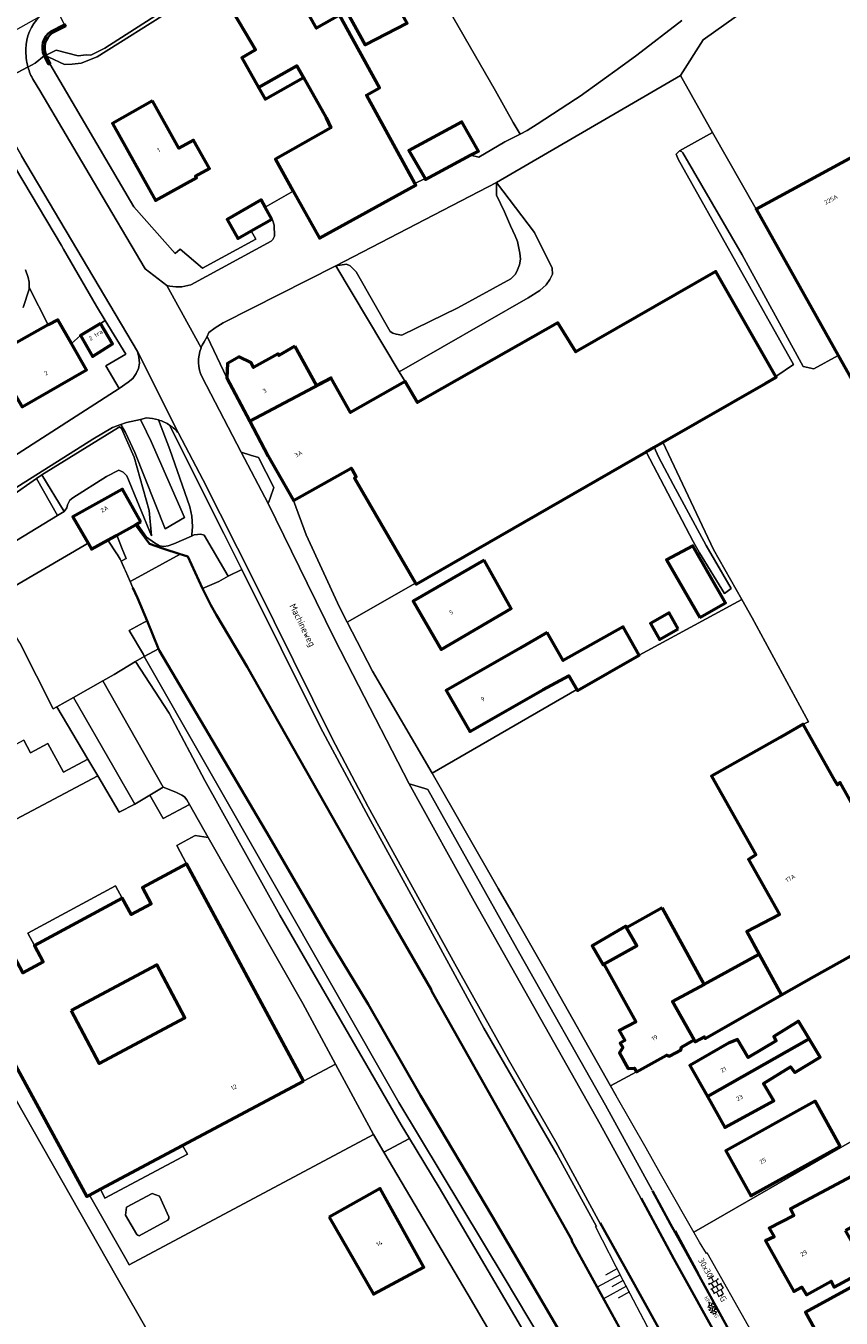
# Model space of a CAD drawing. Header units: metres. Extents: x 113441 to 115918, y 474822 to 477887.
# Tile 70 of 145: x 114053 to 114172, y 476921 to 477110. Entities that reach past the tile are written whole.
import ezdxf
from ezdxf.enums import TextEntityAlignment as Align

# ---------------------------------------------------------------- set-up
doc = ezdxf.new("R2010")
doc.units = ezdxf.units.M
doc.layers.get('0').update_dxf_attribs({"color": 252})
for name, color, linetype, lineweight in [('B-WE-GK-BESCHOEIING-G', 252, 'GK-BESCHOEIING', 35), ('B-WE-GK-KADEMUUR-GV', 252, 'Continuous', 35), ('B-WE-GR-BEPLANTING_CULTUUR_BOSPLANTSOEN-GV', 252, 'Continuous', 18), ('B-WE-GR-BOS_LOOF-GV', 252, 'Continuous', 13), ('B-WE-GR-GROENVOORZIENING-GV', 252, 'Continuous', 18), ('B-WE-GW-TALUD-S', 90, 'Continuous', 18), ('B-WE-GW-TALUD_KRUIN-G', 252, 'Continuous', 18), ('B-WE-KW-KUNSTWERK_GEMAAL-GV', 252, 'Continuous', 18), ('B-WE-OG-BEBOUWING-GV', 7, 'Continuous', 50), ('B-WE-OG-BEBOUWING-T18', 7, 'Continuous', 50), ('B-WE-OG-BEBOUWING_LOODS-GV', 7, 'Continuous', 50), ('B-WE-OG-BEBOUWING_LUIFEL-GV', 7, 'Continuous', 50), ('B-WE-OG-BEBOUWING_SCHUUR-GV', 7, 'Continuous', 50), ('B-WE-OG-TERREIN_ERF-GV', 252, 'Continuous', 18), ('B-WE-OG-TERREIN_ONBEGROEID-GV', 252, 'Continuous', 18), ('B-WE-OG-TOPOGRAFIE-T18', 7, 'Continuous', 18), ('B-WE-OG-WATER-GV', 252, 'Continuous', 18), ('B-WE-OG-WATER_SLOOT-GV', 252, 'Continuous', 18), ('B-WE-VH-KANTOPSLUITING_ELEMENT_VERLAAGDEBAND-G', 252, 'Continuous', 18), ('B-WE-VH-KANTVERHARDING_ASFALT-G', 60, 'Continuous', 35), ('B-WE-VH-KANTVERHARDING_BETONSTRAATSTEEN-G', 60, 'Continuous', 35), ('B-WE-VH-KANTVERHARDING_TEGEL-G', 60, 'Continuous', 18), ('B-WE-VH-ONVERHARD-GV', 252, 'Continuous', 18), ('B-WE-VH-VERHARDING_BETONSTRAATSTEEN-S', 252, 'Continuous', 18), ('B-WE-VH-VERHARDING_GESLOTEN-GV', 252, 'Continuous', 18), ('B-WE-VH-VERHARDING_HALFVERHARDING-GV', 252, 'Continuous', 18), ('B-WE-VH-VERHARDING_OPEN-GV', 252, 'Continuous', 18), ('B-WE-VH-VERHARDING_TEGEL-S', 252, 'Continuous', 18)]:
    doc.layers.add(name, color=color, linetype=linetype, lineweight=lineweight)
doc.layers.get('0').freeze()
doc.styles.add('NLCS-ISO', font='NLCS-ISO.ttf')
doc.styles.add('NLCS-ISO-ANNOTATIEF-T18', font='NLCS-ISO.ttf', dxfattribs={"height": 1.8})
doc.linetypes.add('GK-BESCHOEIING', pattern='A,30,-5,[1,NLCS.SHX,S=1,R=0,X=0,Y=0],-5', length=40)

# ---------------------------------------------------------------- blocks, each defined once
blk = doc.blocks.new('SGW-TALUD-SO')
for p, q in [((0, 0.502), (0.502, 0.502)), ((0, 0.251), (1.004, 0.251)), ((0, 0), (0.502, 0)), ((0, -0.251), (1.004, -0.251)), ((0, -0.502), (0.502, -0.502))]:
    blk.add_line(p, q)
blk = doc.blocks.new('SVH-TEGEL_300X300_DUN_HALFST_KL-SO')
for p, q in [((-3.08, 0.75), (-3, 0.75)), ((-3, -0.83), (-3, 0.83)), ((-3, 0), (-1.5, 0)), ((-1.84, 1.5), (-1.5, 1.5)), ((-1.5, -1.6), (-1.5, 1.6)), ((-1.5, 0.75), (0, 0.75)), ((0, -1.78), (0, 1.78)), ((0, 1.5), (1.5, 1.5)), ((0, 0), (1.5, 0)), ((1.5, -1.6), (1.5, 1.6)), ((1.5, 0.75), (3, 0.75)), ((3, -0.83), (3, 0.83)), ((3, 0), (3.39, 0)), ((-3.08, -0.75), (-3, -0.75)), ((-1.84, -1.5), (-1.5, -1.5)), ((-1.5, -0.75), (0, -0.75)), ((0, -1.5), (1.5, -1.5)), ((1.5, -0.75), (3, -0.75))]:
    blk.add_line(p, q)
at = {"style": 'NLCS-ISO'}
blk.add_attdef('FORMAAT', text='', height=1.8, dxfattribs=at).set_placement((-3.18, 0), align=Align.MIDDLE_RIGHT)
blk.add_attdef('KLEUR', text='', height=1.8, dxfattribs=at).set_placement((3.49, 0), align=Align.MIDDLE_LEFT)
at = {"style": 'NLCS-ISO', "flags": 1}
blk.add_attdef('FUNCTIE', text='', height=1.8, dxfattribs=at).set_placement((0.12, -3.58), align=Align.MIDDLE_CENTER)
blk = doc.blocks.new('SVH-BSS_KEIFORMAAT_KEPER_KL-SO')
for p, q in [((-3.44, -0.47), (-2.97, 0)), ((-3.31, 0.34), (-1.48, -1.48)), ((-2.52, 1.03), (-1.48, 0)), ((-2.23, -0.74), (0, 1.48)), ((-2.23, 0.74), (-1.57, 1.4)), ((-1.77, -1.77), (0, 0)), ((-0.74, 0.74), (1.48, -1.48)), ((-0.1, 1.58), (1.48, 0)), ((0.74, 0.74), (1.4, 1.4)), ((0.74, -0.74), (2.46, 0.98)), ((1.06, -1.91), (2.97, 0)), ((2.23, 0.74), (3.31, -0.34)), ((-0.74, -0.74), (0.5, -1.99)), ((-0.52, -2), (0, -1.48)), ((2.23, -0.74), (2.72, -1.24))]:
    blk.add_line(p, q)
at = {"style": 'NLCS-ISO'}
blk.add_attdef('FORMAAT', text='', height=1.8, dxfattribs=at).set_placement((-3.47, -0.23), align=Align.MIDDLE_RIGHT)
blk.add_attdef('KLEUR', text='', height=1.8, dxfattribs=at).set_placement((3.32, -0.22), align=Align.MIDDLE_LEFT)
at = {"style": 'NLCS-ISO', "flags": 1}
blk.add_attdef('FUNCTIE', text='', height=1.8, dxfattribs=at).set_placement((0.12, -3.58), align=Align.MIDDLE_CENTER)

msp = doc.modelspace()

# ---------------------------------------------------------------- linework, layer by layer
at = {"layer": 'B-WE-GK-BESCHOEIING-G', "ltscale": 0.5, "flags": 128}
for points in [[(114068.677, 477037.423), (114070.72, 477034.62), (114072.688, 477033.97)], [(114072.688, 477033.97), (114075.203, 477033.138)], [(114075.203, 477033.138), (114075.567, 477033.018)], [(114075.567, 477033.018), (114076.35, 477032.76)], [(114076.35, 477032.76), (114078.51, 477028.1)], [(114068.32, 477028.18), (114068.971, 477026.741)], [(114078.51, 477028.1), (114079.71, 477025.67), (114080.54, 477024.2), (114085.01, 477016.61), (114104.16, 476982.94), (114111.941, 476969.382), (114112.057, 476969.127), (114124.49, 476947.08), (114132.565, 476932.683)], [(114068.971, 477026.741), (114070.385, 477023.352)], [(114070.385, 477023.352), (114072.061, 477019.25)], [(114072.061, 477019.25), (114072.18, 477018.96), (114088.28, 476991.72), (114097.02, 476976.65), (114102.73, 476967.26), (114110.39, 476953.87), (114120.89, 476936.25), (114130.71, 476919.39), (114138.294, 476906.164), (114137.283, 476904.283)], [(114146.06, 476909.067), (114144.306, 476911.185), (114132.495, 476932.643)]]:
    msp.add_lwpolyline(points, dxfattribs=at)
at = {"layer": 'B-WE-GK-KADEMUUR-GV'}
for points in [[(114058.5, 477110.402), (114058.451, 477110.498), (114058.356, 477110.685), (114058.311, 477110.662), (114056.305, 477109.641)], [(114056.449, 477109.358), (114058.5, 477110.402)], [(114055.391, 477105.906), (114055.976, 477104.809), (114056.133, 477104.888), (114056.22, 477104.931), (114055.656, 477106.046), (114055.61, 477106.142)]]:
    msp.add_lwpolyline(points, dxfattribs=at)
for points in [[(114056.305, 477109.641, 0.3683893), (114055.322, 477106.05)], [(114055.61, 477106.142, -0.341147), (114056.449, 477109.358)], [(114055.322, 477106.05, 0.0169443), (114055.391, 477105.906)]]:
    msp.add_lwpolyline(points, format="xyb", dxfattribs=at)
at = {"layer": 'B-WE-GR-BEPLANTING_CULTUUR_BOSPLANTSOEN-GV'}
msp.add_lwpolyline([(114052.589, 477074.737), (114052.972, 477073.614), (114053.119, 477072.918), (114053.137, 477072.13), (114055.927, 477066.672), (114057.3, 477067.438), (114059.307, 477063.946), (114060.65, 477065.12), (114063.55, 477066.88), (114064.258, 477067.304), (114062.97, 477069.4), (114058.158, 477077.749), (114057.866, 477078.301), (114046.648, 477097.091)], dxfattribs=at)
at = {"layer": 'B-WE-GR-BOS_LOOF-GV'}
for points in [[(114126.16, 477070.63), (114127.83, 477071.69), (114128.78, 477072.53), (114129.32, 477073.33), (114129.72, 477074.08), (114129.68, 477075), (114127.07, 477080.19), (114121.5, 477087.52), (114121.5, 477085.68), (114122.66, 477083.22), (114123.56, 477081.17), (114124.24, 477079.73), (114124.58, 477078.88), (114124.91, 477077.18), (114125.04, 477076.29), (114124.89, 477075.49), (114124.51, 477074.49), (114124.22, 477074.04), (114123.61, 477073.43), (114115.85, 477069.17), (114107.64, 477065.2), (114106.81, 477065.31), (114106.34, 477065.45), (114105.93, 477065.7), (114100.98, 477074.44), (114100.08, 477075.32), (114099.58, 477075.55), (114098, 477075.3), (114107.293, 477059.812)], [(114098, 477075.3), (114081.51, 477067), (114080.34, 477066.23), (114079.43, 477065.56), (114079.16, 477064.97), (114082.029, 477058.951), (114082.159, 477061.029), (114083.834, 477061.983), (114085.552, 477061.19), (114085.944, 477060.451), (114089.56, 477062.43), (114089.676, 477062.218), (114092.025, 477063.564), (114095.185, 477057.814), (114097.31, 477058.95), (114097.336, 477058.904), (114100.164, 477053.841), (114108.14, 477058.4), (114107.293, 477059.812)], [(114066.753, 476982.748), (114065.778, 476984.563), (114052.916, 476977.654), (114053.89, 476975.839)]]:
    msp.add_lwpolyline(points, close=True, dxfattribs=at)
at = {"layer": 'B-WE-GR-GROENVOORZIENING-GV'}
for points in [[(114070.307, 477053.056), (114069.431, 477052.852), (114070.301, 477051.019), (114070.98, 477049.59), (114075.86, 477038.51), (114073.05, 477036.85), (114068.6, 477048.01), (114067.21, 477050.92), (114066.562, 477052.089), (114065.316, 477051.65), (114062.46, 477049.97), (114038.71, 477035)], [(114051.747, 477020.137), (114047.866, 477026.624), (114061.741, 477034.739), (114059.501, 477038.569), (114066.797, 477042.627), (114069.483, 477037.873), (114068.934, 477037.567), (114070.3, 477035.615), (114071.448, 477034.784), (114072.204, 477034.33), (114072.837, 477034.247), (114073.474, 477034.331), (114074.284, 477034.644), (114076.897, 477035.767), (114076.93, 477035.95), (114077.05, 477037.19), (114076.93, 477038.66), (114076.62, 477040.05), (114073.693, 477048.448), (114072.056, 477052.779)], [(114072.056, 477052.779), (114073.693, 477048.448), (114076.62, 477040.05), (114076.93, 477038.66), (114077.05, 477037.19), (114076.93, 477035.95), (114076.897, 477035.767), (114077.29, 477035.936), (114078.262, 477036.045), (114078.759, 477035.898), (114082.233, 477029.922), (114084.25, 477030.854), (114081.62, 477036.14), (114073.686, 477051.998)], [(114073.686, 477051.998), (114081.62, 477036.14), (114084.25, 477030.854), (114095.74, 477007.76), (114102.79, 476994.7), (114110.94, 476979.81), (114119.64, 476963.72), (114130.36, 476945.32), (114136.153, 476934.705)], [(114046.63, 477038.92), (114054.22, 477044.21), (114054.96, 477044.71), (114066.19, 477051.67), (114066.37, 477051.74), (114066.63, 477051.51), (114068.48, 477047.3), (114070.71, 477039.51), (114071.04, 477035.8), (114067.44, 477044.61), (114066.86, 477045.13), (114066.26, 477045.44), (114064.46, 477044.5), (114059.51, 477041.38), (114059.06, 477041.03), (114058.73, 477040.33), (114058.62, 477039.9), (114058.25, 477039.36), (114057.28, 477038.79), (114041.25, 477029.02)], [(114136.723, 476935.07), (114130.171, 476947.084), (114123.278, 476959.091), (114115.432, 476973.154), (114102.75, 476996.116), (114097.442, 477006.127), (114086.151, 477028.964), (114078.528, 477044.052), (114074.988, 477050.823)], [(114052.332, 477005.889), (114053.335, 477004.044), (114055.883, 477005.43), (114058.176, 477001.213), (114061.715, 477003.138), (114057.2, 477010.78), (114056.644, 477010.487), (114051.747, 477020.137)]]:
    msp.add_lwpolyline(points, dxfattribs=at)
for points in [[(114072.056, 477052.779, 0.071399), (114070.307, 477053.056)], [(114073.686, 477051.998, 0.0734164), (114072.056, 477052.779)], [(114074.988, 477050.823, 0.0714559), (114073.686, 477051.998)]]:
    msp.add_lwpolyline(points, format="xyb", dxfattribs=at)
for points in [[(114054.96, 477044.71), (114058.25, 477039.36), (114058.62, 477039.9), (114058.73, 477040.33), (114059.06, 477041.03), (114059.51, 477041.38), (114064.46, 477044.5), (114066.26, 477045.44), (114066.86, 477045.13), (114067.44, 477044.61), (114071.04, 477035.8), (114070.71, 477039.51), (114068.48, 477047.3), (114066.63, 477051.51), (114066.37, 477051.74), (114066.19, 477051.67)], [(114054.22, 477044.21), (114046.63, 477038.92), (114043.86, 477037.1), (114040.362, 477034.456), (114039.86, 477031.23), (114039.74, 477027.45), (114040.63, 477028.53), (114041.25, 477029.02), (114057.28, 477038.79)], [(114069.98, 477018.15), (114068.707, 477017.434), (114073.62, 477009.85), (114078.832, 477000), (114089.82, 476980.28), (114107.54, 476949.61), (114108.759, 476947.596), (114113.11, 476940.41), (114128.419, 476914.385), (114129.832, 476915.172), (114122.65, 476927.23), (114107.24, 476952.86)], [(114059.615, 477012.141), (114057.2, 477010.78), (114061.715, 477003.138), (114063.173, 477000.671), (114066.3, 476995.38), (114068.57, 476996.55), (114065.496, 477001.902)], [(114076.598, 476996.459), (114076.2, 476997.16), (114075.84, 476997.6), (114075.49, 476997.86), (114075.289, 476997.959), (114074.57, 476998.29), (114072.74, 476999.02), (114070.778, 476997.858), (114072.76, 476994.42)], [(114079.342, 476991.633), (114077.427, 476991.957), (114074.76, 476990.49), (114076.14, 476987.79), (114093.27, 476955.99), (114097.962, 476958.493), (114093.18, 476967.35)]]:
    msp.add_lwpolyline(points, close=True, dxfattribs=at)
at = {"layer": 'B-WE-GW-TALUD_KRUIN-G'}
msp.add_lwpolyline([(114145.173, 476916.076), (114144.116, 476919.082), (114140.064, 476926.823), (114136.019, 476934.704)], dxfattribs=at)
at = {"layer": 'B-WE-KW-KUNSTWERK_GEMAAL-GV'}
msp.add_lwpolyline([(114075.203, 477033.138), (114072.688, 477033.97), (114070.72, 477034.62), (114068.677, 477037.423), (114065.961, 477035.905), (114066.755, 477033.911), (114067.321, 477032.491), (114066.593, 477032.098), (114067.081, 477030.991), (114067.213, 477030.691), (114067.91, 477029.11), (114068.012, 477029.166)], close=True, dxfattribs=at)
at = {"layer": 'B-WE-OG-BEBOUWING-GV'}
for points in [[(114109.183, 477117.865), (114104.814, 477126.109), (114098.358, 477122.639), (114100.259, 477119.088), (114096.972, 477117.326), (114099.463, 477112.811), (114102.31, 477107.65), (114108.46, 477110.85), (114105.589, 477115.941)], [(114109.584, 477087.392), (114102.49, 477100.32), (114104.399, 477101.378), (114098.533, 477112.026), (114095.162, 477110.133), (114090.513, 477118.417), (114082.206, 477113.756), (114086.245, 477106.918), (114084.232, 477105.747), (114086.674, 477101.448), (114092.31, 477104.61), (114093.27, 477102.895), (114096.57, 477097), (114097.28, 477095.52), (114089.16, 477090.92), (114091.77, 477086.23), (114095.6, 477079.36), (114109.73, 477087.13)], [(114071.162, 477099.472), (114065.303, 477096.152), (114071.637, 477084.882), (114077.62, 477088.194), (114077.477, 477088.45), (114079.514, 477089.59), (114077.165, 477093.734), (114075.017, 477092.525)], [(114111.07, 477088.09), (114111.14, 477087.97), (114117.72, 477091.51), (114118.87, 477092.13), (114116.43, 477096.41), (114108.7, 477092.19)], [(114185.329, 477074.6), (114187.596, 477075.873), (114182.511, 477084.925), (114180.244, 477083.652), (114175.409, 477092.26), (114159.5, 477083.63), (114171.524, 477062.209), (114194.07, 477022.04), (114209.82, 477031)], [(114088.652, 477082.161), (114087.641, 477083.935), (114087.06, 477084.96), (114082.12, 477082.12), (114083.68, 477079.331), (114085.633, 477080.443)], [(114160.9, 477058.15), (114162.45, 477059.04), (114162.389, 477059.146), (114153.63, 477074.48), (114133.1, 477062.72), (114130.51, 477066.96), (114109.97, 477055.32), (114108.14, 477058.4), (114100.164, 477053.841), (114097.336, 477058.904), (114085.411, 477052.578), (114088.11, 477047.49), (114091.805, 477040.958), (114100.247, 477045.708), (114100.37, 477045.49), (114100.99, 477044.44), (114100.75, 477044.24), (114109.668, 477028.899), (114109.76, 477028.74), (114143.39, 477048.08), (114144.593, 477048.772), (114145.858, 477049.5)], [(114059.307, 477063.946), (114057.3, 477067.438), (114055.927, 477066.672), (114047.731, 477062.099), (114052.083, 477054.693), (114061.513, 477060.107)], [(114063.55, 477066.88), (114060.65, 477065.12), (114062.39, 477062.07), (114065.32, 477063.92)], [(114092.025, 477063.564), (114089.676, 477062.218), (114089.56, 477062.43), (114085.944, 477060.451), (114085.552, 477061.19), (114083.834, 477061.983), (114082.159, 477061.029), (114082.029, 477058.951), (114085.411, 477052.578), (114097.336, 477058.904), (114097.31, 477058.95), (114095.185, 477057.814)], [(114069.483, 477037.873), (114066.797, 477042.627), (114059.501, 477038.569), (114061.741, 477034.739), (114062.267, 477033.84), (114064.631, 477035.161), (114065.809, 477035.82), (114065.961, 477035.905), (114068.677, 477037.423), (114068.934, 477037.567)], [(114119.695, 477032.25), (114109.328, 477026.239), (114113.434, 477019.191), (114123.655, 477025.169)], [(114128.94, 477021.64), (114124.98, 477019.34), (114114.16, 477013.16), (114117.63, 477007.18), (114128.306, 477013.288), (114132.09, 477015.31), (114133.28, 477013.29), (114133.36, 477013.16), (114142.37, 477018.33), (114140.06, 477022.5), (114131.28, 477017.58)], [(114182.95, 476979.68), (114171.81, 476999.72), (114171.39, 476999.34), (114171.016, 477000), (114166.363, 477008.216), (114163, 477006.31), (114152.98, 477000.63), (114159.45, 476989.11), (114158.41, 476988.42), (114162.9, 476980.37), (114158.12, 476977.9), (114159.96, 476974.56), (114163.227, 476968.63), (114167.95, 476971.33)], [(114093.27, 476955.99), (114076.14, 476987.79), (114069.723, 476984.343), (114071, 476981.965), (114068.03, 476980.369), (114066.753, 476982.748), (114053.89, 476975.839), (114055.168, 476973.461), (114052.199, 476971.866), (114050.922, 476974.245), (114045.972, 476971.586), (114044.34, 476970.71), (114061.56, 476939.1), (114061.97, 476939.32), (114063.57, 476940.17), (114075.589, 476946.572)], [(114145.775, 476981.358), (114140.541, 476978.452), (114142.027, 476975.776), (114137.205, 476973.098), (114141.889, 476964.662), (114139.469, 476963.379), (114140.294, 476961.915), (114139.632, 476961.542), (114139.976, 476960.932), (114139.488, 476960.129), (114140.791, 476957.818), (114141.692, 476957.89), (114141.987, 476957.367), (114146.369, 476959.777), (114146.818, 476959.624), (114148.465, 476960.53), (114148.559, 476960.981), (114150.452, 476962.022), (114147.273, 476967.649), (114151.877, 476970.156)], [(114059.258, 476966.308), (114071.798, 476972.992), (114075.918, 476965.269), (114063.375, 476958.585)], [(114167.262, 476962.179), (114165.71, 476964.79), (114162.1, 476962.54), (114162.43, 476961.89), (114158.337, 476959.458), (114156.79, 476962.09), (114155.55, 476961.61), (114149.789, 476958.28), (114152.364, 476953.736)], [(114167.262, 476962.179), (114152.364, 476953.736), (114154.93, 476949.209), (114162.07, 476953.11), (114160.582, 476955.641), (114164.54, 476958.08), (114165.16, 476957.26), (114168.86, 476959.49)], [(114171.807, 476946.446), (114171.711, 476946.619), (114168.157, 476953.041), (114155.093, 476945.811), (114158.742, 476939.216)], [(114097.049, 476936.089), (114103.491, 476924.83), (114110.861, 476928.783), (114104.467, 476940.261)], [(114172.599, 476934.121), (114176.746, 476936.441), (114173.483, 476942.076), (114164.537, 476937.312), (114165.044, 476936.323), (114161.427, 476934.467), (114162.139, 476933.223), (114160.869, 476932.593), (114163.019, 476928.769), (114165.023, 476925.204), (114166.173, 476925.834), (114166.864, 476924.733), (114170.473, 476926.693), (114170.93, 476925.826), (114175.786, 476928.453)], [(114178.236, 476928.447), (114166.736, 476922.199), (114170.167, 476915.862), (114174.525, 476918.354), (114175.207, 476917.153), (114179.06, 476919.446), (114176.767, 476923.558), (114179.93, 476925.53)]]:
    msp.add_lwpolyline(points, close=True, dxfattribs=at)
at = {"layer": 'B-WE-OG-BEBOUWING_LOODS-GV'}
for points in [[(114151.279, 477023.873), (114155.035, 477026.001), (114150.219, 477034.356), (114146.407, 477032.273)], [(114159.96, 476974.56), (114152.392, 476970.437), (114151.877, 476970.156), (114147.273, 476967.649), (114150.452, 476962.022), (114150.6, 476961.76), (114151.93, 476962.5), (114152.07, 476962.25), (114163.227, 476968.63)]]:
    msp.add_lwpolyline(points, close=True, dxfattribs=at)
at = {"layer": 'B-WE-OG-BEBOUWING_LUIFEL-GV'}
for points in [[(114093.27, 477102.895), (114092.31, 477104.61), (114086.674, 477101.448), (114087.659, 477099.714)], [(114140.541, 476978.452), (114140.427, 476978.658), (114135.496, 476975.787), (114137.097, 476973.038), (114137.205, 476973.098), (114142.027, 476975.776)]]:
    msp.add_lwpolyline(points, close=True, dxfattribs=at)
at = {"layer": 'B-WE-OG-BEBOUWING_SCHUUR-GV'}
msp.add_lwpolyline([(114148.117, 477022.217), (114146.788, 477024.531), (114144.033, 477022.954), (114145.368, 477020.639)], close=True, dxfattribs=at)
at = {"layer": 'B-WE-OG-TERREIN_ERF-GV'}
for points in [[(114090.513, 477118.417), (114095.162, 477110.133), (114098.533, 477112.026), (114104.399, 477101.378), (114102.49, 477100.32), (114109.584, 477087.392), (114111.07, 477088.09), (114108.7, 477092.19), (114116.43, 477096.41), (114118.87, 477092.13), (114117.72, 477091.51), (114118.94, 477091.25), (114122.71, 477093.45), (114124.968, 477094.599), (114123.972, 477096.279), (114121.354, 477100.915), (114103.02, 477132.78)], [(114103.02, 477132.78), (114121.354, 477100.915), (114123.972, 477096.279), (114124.968, 477094.599), (114126.01, 477095.13), (114127.44, 477096.06), (114133.096, 477099.723), (114133.77, 477100.16), (114139.71, 477104.43), (114142.06, 477106.17), (114148.61, 477111.23)], [(114074.253, 477112.931), (114063.081, 477105.902), (114060.719, 477104.995), (114059.412, 477104.861), (114058.308, 477104.789), (114055.992, 477105.863), (114055.656, 477106.046), (114056.22, 477104.931), (114056.133, 477104.888), (114058.591, 477100.737), (114059.435, 477099.334), (114068.42, 477083.94), (114074.468, 477077.125), (114075.228, 477077.757), (114078.47, 477075), (114086.313, 477079.249), (114085.633, 477080.443), (114083.68, 477079.331), (114082.12, 477082.12), (114087.06, 477084.96), (114087.641, 477083.935), (114091.77, 477086.23), (114089.16, 477090.92), (114097.28, 477095.52), (114096.57, 477097), (114093.27, 477102.895), (114092.31, 477104.61), (114086.674, 477101.448), (114084.232, 477105.747), (114086.245, 477106.918), (114082.206, 477113.756)], [(114194.07, 477022.04), (114171.524, 477062.209), (114167.95, 477060.24), (114166.369, 477060.581), (114157.45, 477076.93), (114148.8, 477091.86), (114148.58, 477092.06), (114148.3, 477092.14), (114148.09, 477091.98), (114147.8, 477091.66), (114148.08, 477090.93), (114164.98, 477060.88), (114162.389, 477059.146), (114162.45, 477059.04), (114160.9, 477058.15), (114145.858, 477049.5), (114153.27, 477033.803), (114157.406, 477026.482), (114158.913, 477023.814), (114167.158, 477008.589), (114166.363, 477008.216), (114171.016, 477000), (114171.39, 476999.34), (114171.81, 476999.72), (114182.95, 476979.68)], [(114047.731, 477062.099), (114055.927, 477066.672), (114053.137, 477072.13), (114053.142, 477071.916), (114052.268, 477069.238)], [(114045.158, 477043.811), (114066.303, 477057.37), (114064.333, 477060.688), (114067.282, 477062.381), (114064.258, 477067.304), (114063.55, 477066.88), (114065.32, 477063.92), (114062.39, 477062.07), (114060.65, 477065.12), (114059.307, 477063.946), (114061.513, 477060.107), (114052.083, 477054.693)], [(114051.747, 477020.137), (114056.644, 477010.487), (114057.2, 477010.78), (114059.615, 477012.141), (114063.916, 477014.564), (114065.56, 477015.49), (114068.707, 477017.434), (114069.98, 477018.15), (114069.84, 477018.46), (114067.765, 477021.966), (114069.931, 477023.112), (114070.385, 477023.352), (114068.971, 477026.741), (114068.32, 477028.18), (114067.91, 477029.11), (114067.213, 477030.691), (114067.081, 477030.991), (114066.593, 477032.098), (114066.46, 477032.4), (114065.984, 477033.118), (114065.96, 477033.154), (114064.631, 477035.161), (114062.267, 477033.84), (114061.741, 477034.739), (114047.866, 477026.624)], [(114182.95, 476979.68), (114167.95, 476971.33), (114163.227, 476968.63), (114152.07, 476962.25), (114151.93, 476962.5), (114150.6, 476961.76), (114150.452, 476962.022), (114148.559, 476960.981), (114148.465, 476960.53), (114146.818, 476959.624), (114146.369, 476959.777), (114141.987, 476957.367), (114138.21, 476955.307), (114139.043, 476953.837)], [(114131.9, 476899.89), (114117.39, 476924.72), (114105.048, 476945.614), (114103.52, 476948.2), (114067.76, 476929.1), (114067.25, 476930), (114061.97, 476939.32), (114061.56, 476939.1), (114044.34, 476970.71)], [(114041.47, 476970.27), (114066.01, 476927.18), (114083.98, 476895.82)], [(114187.31, 476955.142), (114150.371, 476933.886)], [(114150.371, 476933.886), (114187.31, 476955.142)], [(114175.786, 476928.453), (114170.93, 476925.826), (114170.473, 476926.693), (114166.864, 476924.733), (114166.173, 476925.834), (114165.023, 476925.204), (114163.019, 476928.769), (114160.869, 476932.593), (114162.139, 476933.223), (114161.427, 476934.467), (114165.044, 476936.323), (114164.537, 476937.312), (114173.483, 476942.076)]]:
    msp.add_lwpolyline(points, dxfattribs=at)
for points in [[(114099.463, 477112.811), (114096.972, 477117.326), (114100.259, 477119.088), (114098.358, 477122.639), (114104.814, 477126.109), (114109.183, 477117.865), (114105.589, 477115.941), (114108.46, 477110.85), (114102.31, 477107.65)], [(114079.514, 477089.59), (114077.477, 477088.45), (114077.62, 477088.194), (114071.637, 477084.882), (114065.303, 477096.152), (114071.162, 477099.472), (114075.017, 477092.525), (114077.165, 477093.734)], [(114157.406, 477026.482), (114153.27, 477033.803), (114145.858, 477049.5), (114144.593, 477048.772), (114145.234, 477047.384), (114147.371, 477043.334), (114152.173, 477034.377), (114155.846, 477028.105), (114154.88, 477027.369), (114151.229, 477033.324), (114150.31, 477034.956), (114143.39, 477048.08), (114109.76, 477028.74), (114109.668, 477028.899), (114099.663, 477023.163), (114103.37, 477016.01), (114112.095, 477001.063), (114133.28, 477013.29), (114132.09, 477015.31), (114128.306, 477013.288), (114117.63, 477007.18), (114114.16, 477013.16), (114124.98, 477019.34), (114128.94, 477021.64), (114131.28, 477017.58), (114140.06, 477022.5), (114142.37, 477018.33)], [(114151.279, 477023.873), (114146.407, 477032.273), (114150.219, 477034.356), (114155.035, 477026.001)], [(114119.695, 477032.25), (114123.655, 477025.169), (114113.434, 477019.191), (114109.328, 477026.239)], [(114152.98, 477000.63), (114163, 477006.31), (114166.363, 477008.216), (114167.158, 477008.589), (114158.913, 477023.814), (114157.406, 477026.482), (114142.37, 477018.33), (114133.36, 477013.16), (114133.28, 477013.29), (114112.095, 477001.063), (114121.755, 476984.203), (114123.98, 476980.319), (114128.87, 476971.78), (114138.21, 476955.307), (114141.987, 476957.367), (114141.692, 476957.89), (114140.791, 476957.818), (114139.488, 476960.129), (114139.976, 476960.932), (114139.632, 476961.542), (114140.294, 476961.915), (114139.469, 476963.379), (114141.889, 476964.662), (114137.205, 476973.098), (114142.027, 476975.776), (114140.541, 476978.452), (114145.775, 476981.358), (114151.877, 476970.156), (114152.392, 476970.437), (114159.96, 476974.56), (114158.12, 476977.9), (114162.9, 476980.37), (114158.41, 476988.42), (114159.45, 476989.11)], [(114041.47, 476970.27), (114034.079, 476984.49), (114017.04, 476973.88), (114011.984, 476970.922), (114042.93, 476916.16), (114049.87, 476904.17), (114061.439, 476883.731), (114061.77, 476883.92), (114061.868, 476883.748), (114083.98, 476895.82), (114066.01, 476927.18)], [(114158.337, 476959.458), (114162.43, 476961.89), (114162.1, 476962.54), (114165.71, 476964.79), (114167.262, 476962.179), (114168.86, 476959.49), (114165.16, 476957.26), (114164.54, 476958.08), (114160.582, 476955.641), (114162.07, 476953.11), (114154.93, 476949.209), (114152.364, 476953.736), (114149.789, 476958.28), (114155.55, 476961.61), (114156.79, 476962.09)], [(114171.711, 476946.619), (114171.807, 476946.446), (114158.742, 476939.216), (114155.093, 476945.811), (114168.157, 476953.041)], [(114097.049, 476936.089), (114104.467, 476940.261), (114110.861, 476928.783), (114103.491, 476924.83)], [(114179.93, 476925.53), (114176.767, 476923.558), (114179.06, 476919.446), (114175.207, 476917.153), (114174.525, 476918.354), (114170.167, 476915.862), (114166.736, 476922.199), (114178.236, 476928.447)]]:
    msp.add_lwpolyline(points, close=True, dxfattribs=at)
at = {"layer": 'B-WE-OG-TERREIN_ONBEGROEID-GV'}
msp.add_lwpolyline([(114073.56, 476935.91), (114073.55, 476936.15), (114072.18, 476939.16), (114071.12, 476939.54), (114067.37, 476937.56), (114067.21, 476936.35), (114068.88, 476933.54), (114069.01, 476933.43), (114069.22, 476933.34), (114073.42, 476935.63)], close=True, dxfattribs=at)
at = {"layer": 'B-WE-OG-WATER-GV'}
for points in [[(114055.61, 477106.142), (114057.06, 477106.908), (114060.3, 477106.08), (114061.46, 477106.19), (114062.14, 477106.16), (114064.18, 477107.18), (114072.2, 477112.31)], [(114058.451, 477110.498), (114058.5, 477110.402), (114056.449, 477109.358)], [(114132.565, 476932.683), (114124.49, 476947.08), (114112.057, 476969.127), (114111.941, 476969.382), (114104.16, 476982.94), (114085.01, 477016.61), (114080.54, 477024.2), (114079.71, 477025.67), (114078.51, 477028.1), (114076.35, 477032.76), (114075.567, 477033.018), (114075.203, 477033.138), (114068.012, 477029.166), (114067.91, 477029.11), (114068.32, 477028.18), (114068.971, 477026.741), (114070.385, 477023.352), (114072.061, 477019.25), (114072.18, 477018.96), (114088.28, 476991.72), (114097.02, 476976.65), (114102.73, 476967.26), (114110.39, 476953.87), (114120.89, 476936.25), (114130.71, 476919.39)]]:
    msp.add_lwpolyline(points, dxfattribs=at)
msp.add_lwpolyline([(114056.449, 477109.358, 0.341147), (114055.61, 477106.142)], format="xyb", dxfattribs=at)
msp.add_lwpolyline([(114144.593, 477048.772), (114143.39, 477048.08), (114150.31, 477034.956), (114151.229, 477033.324), (114154.88, 477027.369), (114155.846, 477028.105), (114152.173, 477034.377), (114147.371, 477043.334), (114145.234, 477047.384)], close=True, dxfattribs=at)
at = {"layer": 'B-WE-OG-WATER_SLOOT-GV'}
for points in [[(114078.74, 477119.03), (114078.575, 477119.343), (114072.7, 477116.32), (114072.46, 477116.07), (114072.2, 477112.31), (114064.18, 477107.18), (114062.14, 477106.16), (114061.46, 477106.19), (114060.3, 477106.08), (114057.06, 477106.908), (114055.61, 477106.142), (114055.656, 477106.046), (114055.992, 477105.863), (114058.308, 477104.789), (114059.412, 477104.861), (114060.719, 477104.995), (114063.081, 477105.902), (114074.253, 477112.931), (114075.044, 477113.812), (114077.497, 477116.956)], [(114078.759, 477035.898), (114078.262, 477036.045), (114077.29, 477035.936), (114076.897, 477035.767), (114074.284, 477034.644), (114073.474, 477034.331), (114072.837, 477034.247), (114072.204, 477034.33), (114071.448, 477034.784), (114070.3, 477035.615), (114068.934, 477037.567), (114068.677, 477037.423), (114070.72, 477034.62), (114072.688, 477033.97), (114075.203, 477033.138), (114075.567, 477033.018), (114076.35, 477032.76), (114078.51, 477028.1), (114080.9, 477029.1), (114082.233, 477029.922)], [(114070.385, 477023.352), (114069.931, 477023.112), (114067.765, 477021.966), (114069.84, 477018.46), (114069.98, 477018.15), (114072.061, 477019.25)], [(114072.061, 477019.25), (114069.98, 477018.15), (114107.24, 476952.86), (114122.65, 476927.23), (114129.832, 476915.172), (114137.358, 476902.537), (114138.297, 476903.081), (114138.471, 476902.773), (114139.845, 476903.564), (114139.833, 476903.584), (114137.283, 476904.283), (114138.294, 476906.164), (114130.71, 476919.39), (114120.89, 476936.25), (114110.39, 476953.87), (114102.73, 476967.26), (114097.02, 476976.65), (114088.28, 476991.72), (114072.18, 477018.96)]]:
    msp.add_lwpolyline(points, close=True, dxfattribs=at)
for points in [[(114052.268, 477069.238), (114053.142, 477071.916), (114053.137, 477072.13), (114053.119, 477072.918), (114052.972, 477073.614), (114052.589, 477074.737)], [(114136.153, 476934.705), (114130.36, 476945.32), (114119.64, 476963.72), (114110.94, 476979.81), (114102.79, 476994.7), (114095.74, 477007.76), (114084.25, 477030.854), (114082.233, 477029.922), (114080.9, 477029.1), (114078.51, 477028.1), (114079.71, 477025.67), (114080.54, 477024.2), (114085.01, 477016.61), (114104.16, 476982.94), (114111.941, 476969.382), (114112.057, 476969.127), (114124.49, 476947.08), (114132.565, 476932.683)]]:
    msp.add_lwpolyline(points, dxfattribs=at)
at = {"layer": 'B-WE-VH-KANTOPSLUITING_ELEMENT_VERLAAGDEBAND-G'}
msp.add_lwpolyline([(114147.697, 476934.109), (114149.515, 476930.769), (114151.057, 476927.887)], dxfattribs=at)
at = {"layer": 'B-WE-VH-KANTVERHARDING_ASFALT-G'}
for points in [[(114173.556, 476883.723), (114169.247, 476891.271), (114166.002, 476897.185), (114162.813, 476902.606), (114162.132, 476903.752), (114158.642, 476909.828), (114154.572, 476917.161), (114147.439, 476929.996), (114142.675, 476938.879)], [(114173.061, 476870.682), (114165.705, 476883.628), (114160.575, 476892.629), (114155.075, 476902.325), (114153.979, 476904.275), (114153.852, 476904.198), (114152.356, 476906.803), (114151.207, 476908.869), (114146.834, 476916.648), (114146.964, 476916.693), (114140.98, 476927.519), (114136.691, 476935.263)]]:
    msp.add_lwpolyline(points, dxfattribs=at)
at = {"layer": 'B-WE-VH-KANTVERHARDING_BETONSTRAATSTEEN-G'}
msp.add_lwpolyline([(114158.289, 476910.485), (114159.068, 476913.211), (114157.331, 476916.264), (114156.349, 476918.099), (114149.243, 476930.953), (114146.994, 476935.079), (114144.339, 476939.93)], dxfattribs=at)
at = {"layer": 'B-WE-VH-KANTVERHARDING_TEGEL-G'}
msp.add_lwpolyline([(114177.812, 476885.821), (114171.569, 476896.781), (114166.245, 476906.267), (114163.059, 476911.813), (114158.845, 476919.358), (114152.351, 476930.845), (114152.231, 476930.757), (114151.212, 476932.404), (114145.52, 476942.435), (114143.399, 476946.181), (114139.039, 476953.838)], dxfattribs=at)
at = {"layer": 'B-WE-VH-ONVERHARD-GV'}
msp.add_lwpolyline([(114070.301, 477051.019), (114069.431, 477052.852), (114067.363, 477052.371), (114066.562, 477052.089), (114067.21, 477050.92), (114068.6, 477048.01), (114073.05, 477036.85), (114075.86, 477038.51), (114070.98, 477049.59)], close=True, dxfattribs=at)
at = {"layer": 'B-WE-VH-VERHARDING_GESLOTEN-GV'}
for points in [[(114078.452, 477063.688), (114078.734, 477064.199), (114079.16, 477064.97), (114079.43, 477065.56), (114080.34, 477066.23), (114081.51, 477067), (114098, 477075.3), (114121.5, 477087.52), (114148.416, 477103.191), (114151.763, 477108.403), (114166.037, 477118.602), (114176.251, 477125.776)], [(114054.648, 477111.784), (114044.241, 477105.959), (114038.67, 477102.84), (114040.84, 477103.15), (114041.91, 477103.17), (114042.75, 477103.06), (114043.74, 477102.79), (114044.55, 477102.52), (114045.15, 477102.21), (114045.76, 477101.72), (114046.43, 477100.98), (114052.904, 477104.4), (114052.949, 477104.424)], [(114148.61, 477111.23), (114142.06, 477106.17), (114139.71, 477104.43), (114133.77, 477100.16), (114133.096, 477099.723), (114127.44, 477096.06), (114126.01, 477095.13), (114124.968, 477094.599), (114122.71, 477093.45), (114118.94, 477091.25), (114117.72, 477091.51), (114111.14, 477087.97), (114111.07, 477088.09), (114109.584, 477087.392), (114109.73, 477087.13), (114095.6, 477079.36), (114091.77, 477086.23), (114087.641, 477083.935), (114088.652, 477082.161), (114088.8, 477081.9), (114088.96, 477081.29), (114089.01, 477079.67), (114088.79, 477079.16), (114088.55, 477078.91), (114076.77, 477072.56)], [(114052.949, 477104.424), (114052.904, 477104.4), (114046.43, 477100.98), (114047.968, 477098.345), (114052, 477091.44), (114068.99, 477062.8), (114074.988, 477050.823), (114078.528, 477044.052), (114086.151, 477028.964), (114097.442, 477006.127), (114102.75, 476996.116), (114115.432, 476973.154), (114123.278, 476959.091), (114130.171, 476947.084), (114136.723, 476935.07)], [(114078.291, 477063.326), (114073.284, 477072.468), (114070.081, 477074.895), (114062.544, 477087.673), (114058.562, 477094.426), (114054.674, 477100.994), (114053.753, 477102.504)], [(114073.284, 477072.468), (114078.291, 477063.326)], [(114074.988, 477050.823), (114068.99, 477062.8), (114069.18, 477061.98), (114069.26, 477061.09), (114069.14, 477060.32), (114068.8, 477059.57), (114068.32, 477058.84), (114067.63, 477058.28), (114066.303, 477057.37), (114045.158, 477043.811), (114037.87, 477038.97), (114030.83, 477034.618), (114028.432, 477033.125), (114027.314, 477032.771), (114023.366, 477038.629), (114015.799, 477034.428), (114007.235, 477029.804), (114004.777, 477028.356), (114007.473, 477023.353)], [(114118.256, 476982.338), (114108.754, 476999.521), (114100.488, 477015.5), (114097.827, 477020.738), (114093.79, 477028.863), (114088.122, 477040.526), (114084.158, 477048.054), (114078.437, 477059.027)], [(114031.466, 477030.423), (114031.943, 477030.729), (114038.71, 477035), (114062.46, 477049.97), (114065.316, 477051.65), (114066.562, 477052.089), (114067.363, 477052.371), (114069.431, 477052.852), (114070.307, 477053.056)], [(114142.621, 476938.844), (114136.683, 476949.704), (114118.256, 476982.338)], [(114128.419, 476914.385), (114113.11, 476940.41), (114108.759, 476947.596), (114105.048, 476945.614), (114117.39, 476924.72), (114131.9, 476899.89)]]:
    msp.add_lwpolyline(points, dxfattribs=at)
for points in [[(114191.103, 477100.535), (114176.251, 477125.776), (114166.037, 477118.602), (114151.763, 477108.403), (114148.416, 477103.191), (114153.138, 477094.858), (114159.5, 477083.63), (114175.409, 477092.26)], [(114148.416, 477103.191), (114121.5, 477087.52), (114127.07, 477080.19), (114129.68, 477075), (114129.72, 477074.08), (114129.32, 477073.33), (114128.78, 477072.53), (114127.83, 477071.69), (114126.16, 477070.63), (114107.293, 477059.812), (114108.14, 477058.4), (114109.97, 477055.32), (114130.51, 477066.96), (114133.1, 477062.72), (114153.63, 477074.48), (114162.389, 477059.146), (114164.98, 477060.88), (114148.08, 477090.93), (114147.8, 477091.66), (114148.09, 477091.98), (114148.3, 477092.14), (114153.138, 477094.858)], [(114159.5, 477083.63), (114153.138, 477094.858), (114148.3, 477092.14), (114148.58, 477092.06), (114148.8, 477091.86), (114157.45, 477076.93), (114166.369, 477060.581), (114167.95, 477060.24), (114171.524, 477062.209)], [(114063.173, 477000.671), (114061.715, 477003.138), (114058.176, 477001.213), (114055.883, 477005.43), (114053.335, 477004.044), (114052.332, 477005.889), (114040.027, 476999.197), (114039.761, 476999.052), (114040.191, 476998.262), (114038.522, 476997.354), (114039.095, 476996.3), (114037.777, 476995.583), (114039.641, 476992.157), (114035.951, 476990.15), (114037.589, 476987.115)]]:
    msp.add_lwpolyline(points, close=True, dxfattribs=at)
for points in [[(114052.656, 477107.049, -0.2030267), (114054.648, 477111.784)], [(114052.949, 477104.424, -0.0794232), (114052.656, 477107.049)], [(114053.753, 477102.504, -0.0624536), (114052.949, 477104.424)], [(114076.77, 477072.56, -0.1554768), (114073.284, 477072.468)], [(114078.437, 477059.027, -0.2112398), (114078.291, 477063.326)], [(114078.291, 477063.326, -0.0202466), (114078.452, 477063.688)], [(114070.307, 477053.056, -0.071399), (114072.056, 477052.779)], [(114072.056, 477052.779, -0.0734164), (114073.686, 477051.998)], [(114073.686, 477051.998, -0.0714559), (114074.988, 477050.823)]]:
    msp.add_lwpolyline(points, format="xyb", dxfattribs=at)
at = {"layer": 'B-WE-VH-VERHARDING_HALFVERHARDING-GV'}
msp.add_lwpolyline([(114121.5, 477087.52), (114098, 477075.3), (114099.58, 477075.55), (114100.08, 477075.32), (114100.98, 477074.44), (114105.93, 477065.7), (114106.34, 477065.45), (114106.81, 477065.31), (114107.64, 477065.2), (114115.85, 477069.17), (114123.61, 477073.43), (114124.22, 477074.04), (114124.51, 477074.49), (114124.89, 477075.49), (114125.04, 477076.29), (114124.91, 477077.18), (114124.58, 477078.88), (114124.24, 477079.73), (114123.56, 477081.17), (114122.66, 477083.22), (114121.5, 477085.68)], close=True, dxfattribs=at)
at = {"layer": 'B-WE-VH-VERHARDING_OPEN-GV'}
for points in [[(114056.305, 477109.641), (114058.311, 477110.662), (114057.533, 477112.155), (114066.482, 477117.011), (114076.27, 477122.86), (114082.71, 477126.55), (114089.062, 477130.148), (114092.081, 477131.858), (114100.672, 477136.718), (114101.412, 477137.137), (114107.905, 477140.353)], [(114052.949, 477104.424), (114054.02, 477104.99), (114055.322, 477106.05)], [(114055.322, 477106.05), (114054.02, 477104.99), (114052.949, 477104.424)], [(114056.133, 477104.888), (114055.976, 477104.809), (114055.391, 477105.906)], [(114076.77, 477072.56), (114088.55, 477078.91), (114088.79, 477079.16), (114089.01, 477079.67), (114088.96, 477081.29), (114088.8, 477081.9), (114088.652, 477082.161), (114085.633, 477080.443), (114086.313, 477079.249), (114078.47, 477075), (114075.228, 477077.757), (114074.468, 477077.125), (114068.42, 477083.94), (114059.435, 477099.334), (114058.591, 477100.737), (114056.133, 477104.888)], [(114053.753, 477102.504), (114054.674, 477100.994), (114058.562, 477094.426), (114062.544, 477087.673), (114070.081, 477074.895), (114073.284, 477072.468)], [(114046.648, 477097.091), (114057.866, 477078.301), (114058.158, 477077.749), (114062.97, 477069.4), (114064.258, 477067.304), (114067.282, 477062.381), (114064.333, 477060.688), (114066.303, 477057.37), (114067.63, 477058.28), (114068.32, 477058.84), (114068.8, 477059.57), (114069.14, 477060.32), (114069.26, 477061.09), (114069.18, 477061.98), (114068.99, 477062.8), (114052, 477091.44)], [(114138.21, 476955.307), (114128.87, 476971.78), (114123.98, 476980.319), (114121.755, 476984.203), (114112.095, 477001.063), (114103.37, 477016.01), (114099.663, 477023.163), (114098.52, 477025.37), (114093.67, 477035.96), (114091.805, 477040.958), (114088.11, 477047.49), (114085.411, 477052.578), (114082.029, 477058.951), (114079.16, 477064.97), (114078.734, 477064.199), (114078.452, 477063.688)], [(114078.437, 477059.027), (114084.158, 477048.054), (114085.516, 477047.628), (114086.696, 477047.258), (114088.921, 477042.856), (114088.388, 477041.301), (114088.122, 477040.526), (114093.79, 477028.863), (114097.827, 477020.738), (114100.488, 477015.5), (114108.754, 476999.521), (114109.096, 476999.415), (114111.024, 476998.817), (114111.475, 476998.677), (114124.929, 476974.609), (114137.454, 476952.453), (114144.301, 476940.017)], [(114144.301, 476940.017), (114137.454, 476952.453), (114124.929, 476974.609), (114111.475, 476998.677), (114111.024, 476998.817), (114109.096, 476999.415), (114108.754, 476999.521), (114118.256, 476982.338), (114136.683, 476949.704), (114142.621, 476938.844)], [(114139.043, 476953.837), (114138.21, 476955.307)]]:
    msp.add_lwpolyline(points, dxfattribs=at)
for points in [[(114054.648, 477111.784, 0.2030267), (114052.656, 477107.049)], [(114055.322, 477106.05, -0.3683893), (114056.305, 477109.641)], [(114052.656, 477107.049, 0.0794232), (114052.949, 477104.424)], [(114055.391, 477105.906, -0.0169443), (114055.322, 477106.05)], [(114052.949, 477104.424, 0.0624536), (114053.753, 477102.504)], [(114073.284, 477072.468, 0.1554768), (114076.77, 477072.56)], [(114078.291, 477063.326, 0.2112398), (114078.437, 477059.027)], [(114078.452, 477063.688, 0.0202466), (114078.291, 477063.326)]]:
    msp.add_lwpolyline(points, format="xyb", dxfattribs=at)
for points in [[(114086.696, 477047.258), (114085.516, 477047.628), (114084.158, 477048.054), (114088.122, 477040.526), (114088.388, 477041.301), (114088.921, 477042.856)], [(114054.96, 477044.71), (114054.22, 477044.21), (114057.28, 477038.79), (114058.25, 477039.36)], [(114100.75, 477044.24), (114100.99, 477044.44), (114100.37, 477045.49), (114100.247, 477045.708), (114091.805, 477040.958), (114093.67, 477035.96), (114098.52, 477025.37), (114099.663, 477023.163), (114109.668, 477028.899)], [(114065.961, 477035.905), (114065.809, 477035.82), (114064.631, 477035.161), (114065.96, 477033.154), (114065.984, 477033.118), (114066.46, 477032.4), (114066.593, 477032.098), (114067.321, 477032.491), (114066.755, 477033.911)], [(114068.707, 477017.434), (114065.56, 477015.49), (114063.916, 477014.564), (114072.74, 476999.02), (114074.57, 476998.29), (114075.289, 476997.959), (114075.49, 476997.86), (114075.84, 476997.6), (114076.2, 476997.16), (114076.598, 476996.459), (114079.342, 476991.633), (114093.18, 476967.35), (114097.962, 476958.493), (114100.199, 476954.35), (114103.52, 476948.2), (114105.048, 476945.614), (114108.759, 476947.596), (114107.54, 476949.61), (114089.82, 476980.28), (114078.832, 477000), (114073.62, 477009.85)], [(114063.916, 477014.564), (114059.615, 477012.141), (114065.496, 477001.902), (114068.57, 476996.55), (114070.778, 476997.858), (114072.74, 476999.02)], [(114077.427, 476991.957), (114079.342, 476991.633), (114076.598, 476996.459), (114072.76, 476994.42), (114070.778, 476997.858), (114068.57, 476996.55), (114066.3, 476995.38), (114063.173, 477000.671), (114037.589, 476987.115), (114045.972, 476971.586), (114050.922, 476974.245), (114052.199, 476971.866), (114055.168, 476973.461), (114053.89, 476975.839), (114052.916, 476977.654), (114065.778, 476984.563), (114066.753, 476982.748), (114068.03, 476980.369), (114071, 476981.965), (114069.723, 476984.343), (114076.14, 476987.79), (114074.76, 476990.49)], [(114059.258, 476966.308), (114063.375, 476958.585), (114075.918, 476965.269), (114071.798, 476972.992)], [(114103.52, 476948.2), (114100.199, 476954.35), (114097.962, 476958.493), (114093.27, 476955.99), (114075.589, 476946.572), (114076.32, 476945.31), (114064.21, 476938.86), (114063.57, 476940.17), (114061.97, 476939.32), (114067.25, 476930), (114067.76, 476929.1)], [(114076.32, 476945.31), (114075.589, 476946.572), (114063.57, 476940.17), (114064.21, 476938.86)], [(114073.56, 476935.91), (114073.42, 476935.63), (114069.22, 476933.34), (114069.01, 476933.43), (114068.88, 476933.54), (114067.21, 476936.35), (114067.37, 476937.56), (114071.12, 476939.54), (114072.18, 476939.16), (114073.55, 476936.15)]]:
    msp.add_lwpolyline(points, close=True, dxfattribs=at)

# ---------------------------------------------------------------- block references
at = {"layer": 'B-WE-GW-TALUD-S', "xscale": 3.824891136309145, "yscale": 3.824891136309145, "zscale": 3.824891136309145, "rotation": 208.8289097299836}
msp.add_blockref('SGW-TALUD-SO', (114140.064, 476926.823), dxfattribs=at)
at = {"layer": 'B-WE-VH-VERHARDING_BETONSTRAATSTEEN-S', "xscale": 0.2999999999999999, "yscale": 0.2999999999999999, "zscale": 0.2999999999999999, "rotation": 299.0621349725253}
msp.add_blockref('SVH-BSS_KEIFORMAAT_KEPER_KL-SO', (114153.129, 476922.74), dxfattribs=at).add_auto_attribs({'FORMAAT': 'KF', 'KLEUR': 'G'})
at = {"layer": 'B-WE-VH-VERHARDING_TEGEL-S', "xscale": 0.4999999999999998, "yscale": 0.4999999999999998, "zscale": 0.4999999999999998, "rotation": 299.482236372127}
msp.add_blockref('SVH-TEGEL_300X300_DUN_HALFST_KL-SO', (114153.638, 476925.972), dxfattribs=at).add_auto_attribs({'FORMAAT': '30x30', 'KLEUR': 'G'})

# ---------------------------------------------------------------- texts
at = {"layer": 'B-WE-OG-BEBOUWING-T18', "style": 'NLCS-ISO-ANNOTATIEF-T18'}
for s, rotation, p in [('1', 29.3, (114072.079, 477092.26)), ('225A', 28.5, (114170.451, 477085.02)), ('2 traf', 32.3, (114063.058, 477065.31)), ('2', 29.9, (114055.588, 477059.645)), ('3', 28, (114087.576, 477057.031)), ('3A', 29.5, (114092.532, 477047.797)), ('2A', 29.1, (114064.144, 477039.721)), ('5', 30.2, (114114.903, 477024.615)), ('9', 30.1, (114119.498, 477011.93)), ('17A', 29.2, (114164.509, 476985.696)), ('19', 29.4, (114144.642, 476962.347)), ('21', 29.5, (114154.72, 476957.691)), ('12', 28, (114083.071, 476955.09)), ('23', 29.5, (114157.06, 476953.562)), ('25', 29, (114160.493, 476944.314)), ('14', 29.1, (114104.36, 476932.233)), ('29', 29.3, (114166.469, 476930.795))]:
    msp.add_text(s, height=0.64, rotation=rotation, dxfattribs=at).set_placement(p, align=Align.MIDDLE)
at = {"layer": 'B-WE-OG-TOPOGRAFIE-T18', "style": 'NLCS-ISO-ANNOTATIEF-T18'}
msp.add_text('Machineweg', height=1, rotation=296.4, dxfattribs=at).set_placement((114093.002, 477022.665), align=Align.MIDDLE)

doc.saveas('drawing.dxf')
